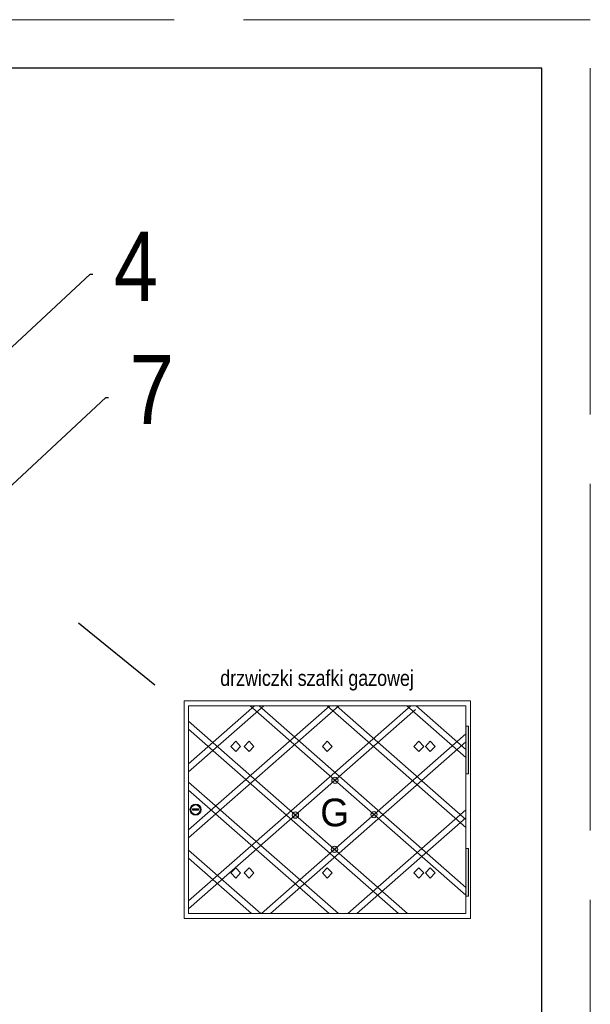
# Model space of a CAD drawing. Extents: x 34439 to 126910, y -74890 to 17912.
# Tile 129 of 256: x 121865 to 122688, y -57582 to -56161. Entities that reach past the tile are written whole.
import ezdxf

# ---------------------------------------------------------------- set-up
doc = ezdxf.new("R2010")
doc.units = 0
doc.header["$MEASUREMENT"] = 0
doc.linetypes.add('Przekrojowa', pattern=[600, 500, -100])
for name, color, linetype, lineweight in [('drzwi - nowe', 254, 'Continuous', 9), ('WYMIARKI', 10, 'Continuous', 13), ('WYMIARY-I-OPISY', 3, 'Continuous', 9)]:
    doc.layers.add(name, color=color, linetype=linetype, lineweight=lineweight)
doc.styles.get("Standard").update_dxf_attribs({"font": 'ARIALN.TTF'})
doc.dimstyles.new('zewn', dxfattribs={"dimtxt": 10, "dimasz": 7, "dimexe": 1.25, "dimexo": 10, "dimgap": 3, "dimtad": 1, "dimdec": 0, "dimtxsty": 'Standard', "dimblk": 'ARCHTICK', "dimcen": 10, "dimadec": 0, "dimazin": 0, "dimtfac": 1, "dimtdec": 0, "dimtmove": 0, "dimatfit": 3, "dimfxl": 1, "dimarcsym": 0})

# ---------------------------------------------------------------- blocks, each defined once
blk = doc.blocks.new('_ArchTick')
at = {"color": 0, "linetype": 'ByBlock', "const_width": 0.15}
blk.add_lwpolyline([(-0.5, -0.5), (0.5, 0.5)], dxfattribs=at)

msp = doc.modelspace()

# ---------------------------------------------------------------- hatches: boundary and pattern name
at = {"layer": 'drzwi - nowe'}
h = msp.add_hatch(color=256, dxfattribs=at)
h.paths.add_polyline_path([(122512, -57180.9), (122508.3, -57180.9), (122508.3, -57249.7), (122512, -57249.7)])
h.paths.add_polyline_path([(122512, -57357.3), (122508.3, -57357.3), (122508.3, -57426.1), (122512, -57426.1)])
h = msp.add_hatch(color=256, dxfattribs=at)
h.paths.add_polyline_path([(122258.8, -57306), (122262.3, -57309.1), (122265.8, -57306, 0.452414)])
h.paths.add_polyline_path([(122265.8, -57306), (122262.3, -57309.1), (122265.8, -57312.1, 0.182248), (122266.9, -57309.1, 0.182248)])
h.paths.add_polyline_path([(122258.8, -57306, 0.182248), (122257.7, -57309.1, 0.182248), (122258.8, -57312.1), (122262.3, -57309.1)])
h.paths.add_polyline_path([(122262.3, -57309.1), (122258.8, -57312.1, 0.452414), (122265.8, -57312.1)])
h.paths.add_polyline_path([(122315.2, -57355.5), (122318.7, -57358.6), (122322.1, -57355.5, 0.452414)])
h.paths.add_polyline_path([(122315.2, -57355.5, 0.182248), (122314, -57358.6, 0.182248), (122315.2, -57361.6), (122318.7, -57358.6)])
h.paths.add_polyline_path([(122322.1, -57361.6), (122318.7, -57358.6), (122315.2, -57361.6, 0.452414)])
h.paths.add_polyline_path([(122322.1, -57355.5), (122318.7, -57358.6), (122322.1, -57361.6, 0.182248), (122323.3, -57358.6, 0.182248)])
h.paths.add_polyline_path([(122379.2, -57311.5), (122375.7, -57308.5), (122372.2, -57311.5, 0.452414)])
h.paths.add_polyline_path([(122375.7, -57308.5), (122372.2, -57305.4, 0.182248), (122371.1, -57308.5, 0.182248), (122372.2, -57311.5)])
h.paths.add_polyline_path([(122379.2, -57305.4), (122375.7, -57308.5), (122379.2, -57311.5, 0.182248), (122380.3, -57308.5, 0.182248)])
h.paths.add_polyline_path([(122379.2, -57305.4, 0.452414), (122372.2, -57305.4), (122375.7, -57308.5)])
h.paths.add_polyline_path([(122322.8, -57255.9, 0.452414), (122315.8, -57255.9), (122319.3, -57258.9)])
h.paths.add_polyline_path([(122323.9, -57258.9, 0.182248), (122322.8, -57255.9), (122319.3, -57258.9), (122322.8, -57262, 0.182248)])
h.paths.add_polyline_path([(122319.3, -57258.9), (122315.8, -57262, 0.452414), (122322.8, -57262)])
h.paths.add_polyline_path([(122319.3, -57258.9), (122315.8, -57255.9, 0.182248), (122314.7, -57258.9, 0.182248), (122315.8, -57262)])
h = msp.add_hatch(color=256, dxfattribs=at)
h.paths.add_polyline_path([(122110.3, -57301.2, 1), (122126.4, -57301.2, 1)])
h.paths.add_polyline_path([(122125.2, -57301.3, -1), (122111.6, -57301.3, -1)], flags=16)
h.paths.add_polyline_path([(122122.7, -57300.3), (122122.7, -57302.1), (122114, -57302.1), (122114, -57300.3)], flags=0)

# ---------------------------------------------------------------- linework, layer by layer
at = {"color": 62, "linetype": 'Przekrojowa', "lineweight": 18}
for p, q in [((122687.6, -56161.2), (120587.6, -56161.2)), ((122687.6, -59131.2), (122687.6, -56161.2)), ((122687.6, -59131.2), (122687.6, -56161.2))]:
    msp.add_line(p, q, dxfattribs=at)
at = {"linetype": 'Continuous'}
for p, q in [((122617.6, -56231.2), (120787.6, -56231.2)), ((122617.6, -59061.2), (122617.6, -56231.2)), ((122617.6, -59061.2), (122617.6, -56231.2))]:
    msp.add_line(p, q, dxfattribs=at)
msp.add_line((122059.8, -57121.6), (121949.5, -57032.3))
at = {"layer": 'drzwi - nowe'}
for p, q in [((122101.7, -57458.4), (122101.7, -57144.2)), ((122101.7, -57144.2), (122514.9, -57144.2)), ((122108.3, -57151.3), (122508.3, -57151.3)), ((122108.3, -57451.3), (122108.3, -57151.3)), ((122428.6, -57151.3), (122108.3, -57432.9)), ((122325, -57151.3), (122108.3, -57341.8)), ((122311.8, -57151.3), (122108.3, -57330.2)), ((122216.7, -57151.3), (122108.3, -57246.6)), ((122203.5, -57151.3), (122108.3, -57235)), ((122196.9, -57151.3), (122508.1, -57424.8)), ((122210.1, -57151.3), (122508.3, -57413.5)), ((122308.3, -57151.3), (122508.3, -57327.1)), ((122321.4, -57151.3), (122508.3, -57315.6)), ((122423.1, -57151.3), (122508.3, -57226.2)), ((122436.3, -57151.3), (122508.3, -57214.6)), ((122508.3, -57151.3), (122508.3, -57451.3)), ((122514.9, -57458.4), (122514.9, -57144.2)), ((122435.6, -57156.7), (122108.3, -57444.4)), ((122108.3, -57173.7), (122424.2, -57451.3)), ((122108.3, -57185.2), (122411, -57451.3)), ((122508.3, -57191.9), (122213.2, -57451.3)), ((122176.2, -57202.5), (122169.1, -57209.9)), ((122176.2, -57217.3), (122169.1, -57209.9)), ((122176.2, -57202.5), (122183.3, -57209.9)), ((122176.2, -57217.3), (122183.3, -57209.9)), ((122195.5, -57202.5), (122188.4, -57209.9)), ((122195.5, -57217.3), (122188.4, -57209.9)), ((122195.5, -57202.5), (122202.6, -57209.9)), ((122195.5, -57217.3), (122202.6, -57209.9)), ((122508.3, -57203.5), (122226.3, -57451.3)), ((122308.3, -57202.5), (122301.2, -57209.9)), ((122308.3, -57217.3), (122301.2, -57209.9)), ((122308.3, -57202.5), (122315.4, -57209.9)), ((122308.3, -57217.3), (122315.4, -57209.9)), ((122440.4, -57202.5), (122433.3, -57209.9)), ((122440.4, -57217.3), (122433.3, -57209.9)), ((122440.4, -57202.5), (122447.5, -57209.9)), ((122440.4, -57217.3), (122447.5, -57209.9)), ((122456.8, -57202.5), (122449.7, -57209.9)), ((122456.8, -57217.3), (122449.7, -57209.9)), ((122456.8, -57202.5), (122463.9, -57209.9)), ((122456.8, -57217.3), (122463.9, -57209.9)), ((122108.3, -57261.5), (122324.3, -57451.3)), ((122108.3, -57273), (122311.2, -57451.3)), ((122508.3, -57301.4), (122337.8, -57451.3)), ((122508.3, -57313), (122350.9, -57451.3)), ((122108.3, -57359.8), (122212.4, -57451.3)), ((122108.3, -57371.4), (122199.2, -57451.3)), ((122176.2, -57385.3), (122169.1, -57392.7)), ((122176.2, -57400.1), (122169.1, -57392.7)), ((122176.2, -57385.3), (122183.3, -57392.7)), ((122176.2, -57400.1), (122183.3, -57392.7)), ((122195.5, -57385.3), (122188.4, -57392.7)), ((122195.5, -57400.1), (122188.4, -57392.7)), ((122195.5, -57385.3), (122202.6, -57392.7)), ((122195.5, -57400.1), (122202.6, -57392.7)), ((122308.3, -57385.3), (122301.2, -57392.7)), ((122308.3, -57400.1), (122301.2, -57392.7)), ((122308.3, -57385.3), (122315.4, -57392.7)), ((122308.3, -57400.1), (122315.4, -57392.7)), ((122440.4, -57385.3), (122433.3, -57392.7)), ((122440.4, -57400.1), (122433.3, -57392.7)), ((122440.4, -57385.3), (122447.5, -57392.7)), ((122440.4, -57400.1), (122447.5, -57392.7)), ((122456.8, -57385.3), (122449.7, -57392.7)), ((122456.8, -57400.1), (122449.7, -57392.7)), ((122456.8, -57385.3), (122463.9, -57392.7)), ((122456.8, -57400.1), (122463.9, -57392.7)), ((122508.3, -57451.3), (122108.3, -57451.3)), ((122101.7, -57458.4), (122514.9, -57458.4))]:
    msp.add_line(p, q, dxfattribs=at)
for points in [[(122508.3, -57180.9), (122512, -57180.9), (122512, -57249.7), (122508.3, -57249.7)], [(122114, -57300.3), (122122.7, -57300.3), (122122.7, -57302.1), (122114, -57302.1)], [(122508.3, -57426.1), (122512, -57426.1), (122512, -57357.3), (122508.3, -57357.3)]]:
    msp.add_lwpolyline(points, close=True, dxfattribs=at)
for centre, radius in [((122319.3, -57258.9), 4.62), ((122118.3, -57301.2), 8.06), ((122118.4, -57301.3), 6.78), ((122262.3, -57309.1), 4.62), ((122375.7, -57308.5), 4.62), ((122318.7, -57358.6), 4.62)]:
    msp.add_circle(centre, radius, dxfattribs=at)

# ---------------------------------------------------------------- texts
at = {"layer": 'drzwi - nowe', "insert": (122298.2, -57325.9), "char_height": 40, "width": 63.248, "attachment_point": 7}
msp.add_mtext('{\\fVani|b0|i0|c0|p34;G}', dxfattribs=at)
at = {"layer": 'WYMIARKI', "insert": (122153.9, -57100.1), "char_height": 22.5, "width": 949.197, "attachment_point": 1}
msp.add_mtext('{\\fArial Narrow|b0|i0|c238|p0;drzwiczki szafki gazowej}', dxfattribs=at)
at = {"layer": 'WYMIARY-I-OPISY', "char_height": 100, "attachment_point": 4}
for s, insert in [('4', (122000.6, -56517)), ('7', (122023.3, -56694.9))]:
    msp.add_mtext(s, dxfattribs=dict(at, insert=insert))

# ---------------------------------------------------------------- leaders
at = {"layer": 'WYMIARY-I-OPISY', "annotation_type": 0, "has_hookline": 1, "hookline_direction": 0}
for points, text_width in [([(121754.6, -56725.8), (121966.2, -56528.6), (121970.2, -56528.6)], 56.8), ([(121777.3, -56903.7), (121989, -56706.5), (121993, -56706.5)], 53)]:
    msp.add_leader(points, dimstyle='zewn', override={"dimasz": 4, "dimtad": 0, "dimldrblk": 'DotSmall'}, dxfattribs=dict(at, text_width=text_width))

doc.saveas('drawing.dxf')
